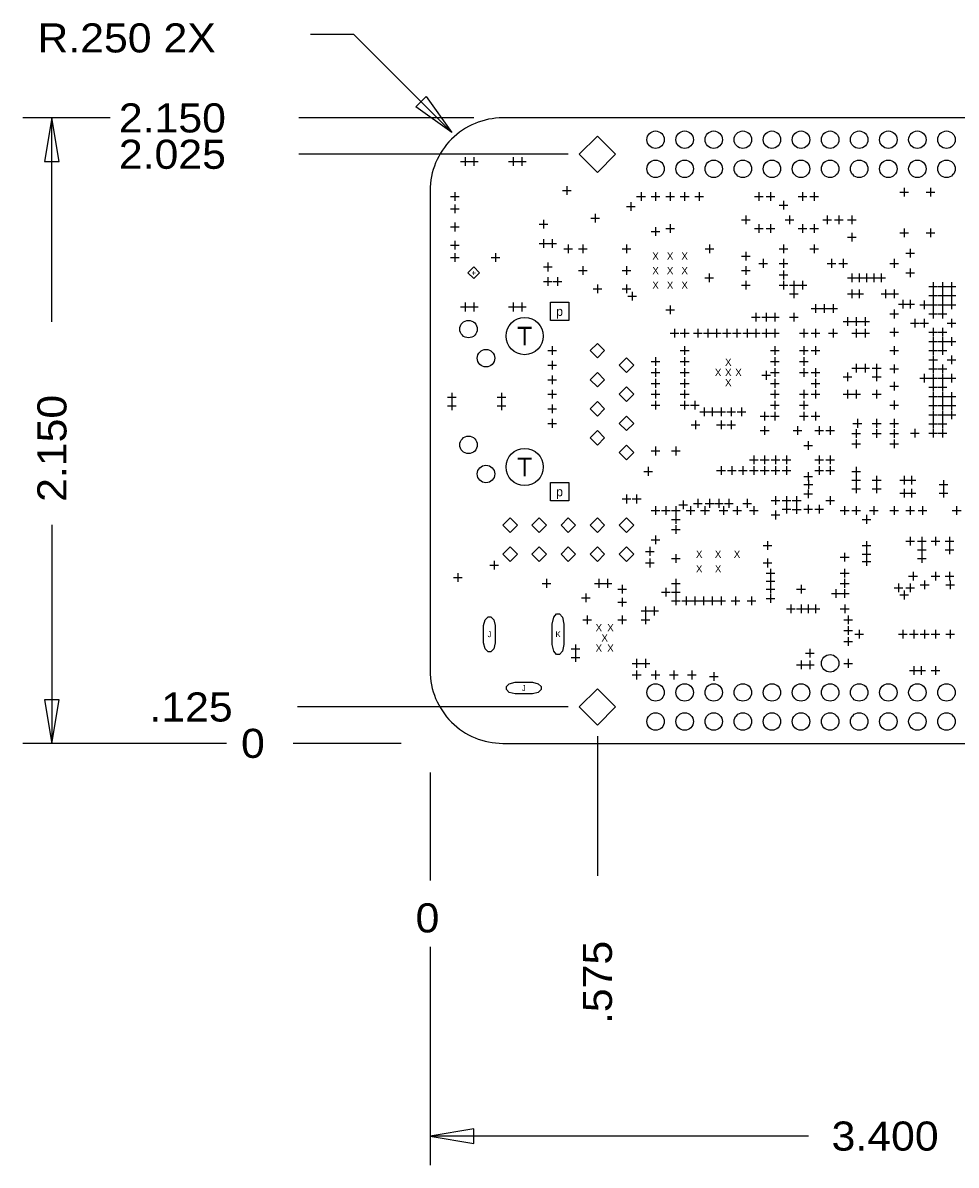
# Model space of a CAD drawing. Extents: x -14005 to 19505, y -9605 to 12407.
# Tile 3 of 7: x -1400 to 1808, y -1450 to 2477. Entities that reach past the tile are written whole.
import ezdxf
from ezdxf.enums import TextEntityAlignment as Align

# ---------------------------------------------------------------- set-up
doc = ezdxf.new("R2010")
doc.units = 0
doc.layers.add('1', color=7, linetype='CONTINUOUS')

# ---------------------------------------------------------------- blocks, each defined once
blk = doc.blocks.new('FIGURE_CROSS')
for points in [[(-0.5, 0), (0.5, 0)], [(0, 0.5), (0, -0.5)]]:
    blk.add_lwpolyline(points)
blk = doc.blocks.new('FIGURE_DIAMOND')
blk.add_lwpolyline([(-0.5, 0), (0, 0.5), (0.5, 0), (0, -0.5)], close=True)
blk = doc.blocks.new('FIGURE_CIRCLE')
blk.add_circle((0, 0), 0.5)
blk = doc.blocks.new('FIGURE_SQUARE')
blk.add_lwpolyline([(-0.5, -0.5), (-0.5, 0.5), (0.5, 0.5), (0.5, -0.5)], close=True)
blk = doc.blocks.new('FIGURE_OBLONG')
blk.add_lwpolyline([(-0.5, -0.125), (-0.5, 0.125), (-0.416, 0.375), (-0.25, 0.5), (0.25, 0.5), (0.416, 0.375), (0.5, 0.125), (0.5, -0.125), (0.416, -0.375), (0.25, -0.5), (-0.25, -0.5), (-0.416, -0.375)], close=True)

msp = doc.modelspace()

# ---------------------------------------------------------------- linework, layer by layer
at = {"layer": '1'}
for points in [[(75, 2100), (-261.72, 2436.5), (-411.72, 2436.5)], [(-1100, 2150), (-1400, 2150)], [(-1300, 1449), (-1300, 2150)], [(150, 2150), (-451, 2150)], [(475, 2025), (-451, 2025)], [(-1300, 751), (-1300, 0)], [(475, 125), (-456, 125)], [(-700, 0), (-1400, 0)], [(-100, 0), (-471, 0)], [(575, 25), (575, -456)], [(0, -100), (0, -471)], [(0, -700), (0, -1450)], [(1301, -1350), (0, -1350)]]:
    msp.add_lwpolyline(points, dxfattribs=at)
for points in [[(-13.43, 2223.71), (75, 2100), (-48.77, 2188.35)], [(-1275, 2000), (-1300, 2150), (-1325, 2000)], [(-1325, 150), (-1300, 0), (-1275, 150)], [(150, -1325), (0, -1350), (150, -1375)]]:
    msp.add_lwpolyline(points, close=True, dxfattribs=at)
msp.add_lwpolyline([(250, 0), (2900, 0, 0.414214), (3400, 500), (3400, 1650, 0.414214), (2900, 2150), (250, 2150, 0.414214), (0, 1900), (0, 250, 0.414214)], format="xyb", close=True, dxfattribs=at)

# ---------------------------------------------------------------- block references
for name, p, xscale, yscale in [('FIGURE_DIAMOND', (575, 2025), 125, 125), ('FIGURE_CIRCLE', (775, 2075), 60, 60), ('FIGURE_CIRCLE', (875, 2075), 60, 60), ('FIGURE_CIRCLE', (975, 2075), 60, 60), ('FIGURE_CIRCLE', (1075, 2075), 60, 60), ('FIGURE_CIRCLE', (1175, 2075), 60, 60), ('FIGURE_CIRCLE', (1275, 2075), 60, 60), ('FIGURE_CIRCLE', (1375, 2075), 60, 60), ('FIGURE_CIRCLE', (1475, 2075), 60, 60), ('FIGURE_CIRCLE', (1575, 2075), 60, 60), ('FIGURE_CIRCLE', (1675, 2075), 60, 60), ('FIGURE_CIRCLE', (1775, 2075), 60, 60), ('FIGURE_CROSS', (120, 2000), 30, 30), ('FIGURE_CROSS', (150, 2000), 30, 30), ('FIGURE_CROSS', (285, 2000), 30, 30), ('FIGURE_CROSS', (315, 2000), 30, 30), ('FIGURE_CIRCLE', (775, 1975), 60, 60), ('FIGURE_CIRCLE', (875, 1975), 60, 60), ('FIGURE_CIRCLE', (975, 1975), 60, 60), ('FIGURE_CIRCLE', (1075, 1975), 60, 60), ('FIGURE_CIRCLE', (1175, 1975), 60, 60), ('FIGURE_CIRCLE', (1275, 1975), 60, 60), ('FIGURE_CIRCLE', (1375, 1975), 60, 60), ('FIGURE_CIRCLE', (1475, 1975), 60, 60), ('FIGURE_CIRCLE', (1575, 1975), 60, 60), ('FIGURE_CIRCLE', (1675, 1975), 60, 60), ('FIGURE_CIRCLE', (1775, 1975), 60, 60), ('FIGURE_CROSS', (85, 1880), 30, 30), ('FIGURE_CROSS', (470, 1900), 30, 30), ('FIGURE_CROSS', (725, 1880), 30, 30), ('FIGURE_CROSS', (775, 1880), 30, 30), ('FIGURE_CROSS', (825, 1880), 30, 30), ('FIGURE_CROSS', (875, 1880), 30, 30), ('FIGURE_CROSS', (925, 1880), 30, 30), ('FIGURE_CROSS', (1130, 1880), 30, 30), ('FIGURE_CROSS', (1170, 1880), 30, 30), ('FIGURE_CROSS', (1280, 1880), 30, 30), ('FIGURE_CROSS', (1320, 1880), 30, 30), ('FIGURE_CROSS', (1630, 1895), 30, 30), ('FIGURE_CROSS', (1720, 1895), 30, 30), ('FIGURE_CROSS', (85, 1837.5), 30, 30), ('FIGURE_CROSS', (690, 1845), 30, 30), ('FIGURE_CROSS', (1215, 1850), 30, 30), ('FIGURE_CROSS', (567.6, 1805), 30, 30), ('FIGURE_CROSS', (1085, 1800), 30, 30), ('FIGURE_CROSS', (1235, 1800), 30, 30), ('FIGURE_CROSS', (1365, 1800), 30, 30), ('FIGURE_CROSS', (1405, 1800), 30, 30), ('FIGURE_CROSS', (1450, 1800), 30, 30), ('FIGURE_CROSS', (85, 1775), 30, 30), ('FIGURE_CROSS', (390, 1785), 30, 30), ('FIGURE_CROSS', (775, 1759.37), 30, 30), ('FIGURE_CROSS', (825, 1770), 30, 30), ('FIGURE_CROSS', (1130, 1770), 30, 30), ('FIGURE_CROSS', (1170, 1770), 30, 30), ('FIGURE_CROSS', (1280, 1770), 30, 30), ('FIGURE_CROSS', (1320, 1770), 30, 30), ('FIGURE_CROSS', (1630, 1755), 30, 30), ('FIGURE_CROSS', (1720, 1755), 30, 30), ('FIGURE_CROSS', (390, 1718.5), 30, 30), ('FIGURE_CROSS', (420, 1718.5), 30, 30), ('FIGURE_CROSS', (1450, 1740), 30, 30), ('FIGURE_CROSS', (85, 1712.5), 30, 30), ('FIGURE_CROSS', (475, 1700), 30, 30), ('FIGURE_CROSS', (525, 1700), 30, 30), ('FIGURE_CROSS', (675, 1700), 30, 30), ('FIGURE_CROSS', (960, 1700), 30, 30), ('FIGURE_CROSS', (1085, 1675), 30, 30), ('FIGURE_CROSS', (1215, 1700), 30, 30), ('FIGURE_CROSS', (1320, 1700), 30, 30), ('FIGURE_CROSS', (1650, 1685), 30, 30), ('FIGURE_CROSS', (85, 1670), 30, 30), ('FIGURE_CROSS', (225, 1670), 30, 30), ('FIGURE_CROSS', (405, 1637.5), 30, 30), ('FIGURE_CROSS', (1145, 1650), 30, 30), ('FIGURE_CROSS', (1215, 1650), 30, 30), ('FIGURE_CROSS', (1380, 1650), 30, 30), ('FIGURE_CROSS', (1420, 1650), 30, 30), ('FIGURE_CROSS', (1595, 1650), 30, 30), ('FIGURE_DIAMOND', (150, 1617.5), 40, 40), ('FIGURE_CROSS', (525, 1625), 30, 30), ('FIGURE_CROSS', (675, 1625), 30, 30), ('FIGURE_CROSS', (959.69, 1600), 30, 30), ('FIGURE_CROSS', (1085, 1625), 30, 30), ('FIGURE_CROSS', (1215, 1610), 30, 30), ('FIGURE_CROSS', (1450, 1600), 30, 30), ('FIGURE_CROSS', (1475, 1600), 30, 30), ('FIGURE_CROSS', (1500, 1600), 30, 30), ('FIGURE_CROSS', (1525, 1600), 30, 30), ('FIGURE_CROSS', (1550, 1600), 30, 30), ('FIGURE_CROSS', (1650, 1617.72), 30, 30), ('FIGURE_CROSS', (405, 1587.5), 30, 30), ('FIGURE_CROSS', (437.5, 1587.5), 30, 30), ('FIGURE_CROSS', (575, 1562.5), 30, 30), ('FIGURE_CROSS', (675, 1562.5), 30, 30), ('FIGURE_CROSS', (1085, 1575), 30, 30), ('FIGURE_CROSS', (1215, 1575), 30, 30), ('FIGURE_CROSS', (1250, 1575), 30, 30), ('FIGURE_CROSS', (1280, 1575), 30, 30), ('FIGURE_CROSS', (1729.5, 1570.5), 30, 30), ('FIGURE_CROSS', (1761, 1570.5), 30, 30), ('FIGURE_CROSS', (1792.5, 1570.5), 30, 30), ('FIGURE_CROSS', (695, 1537.5), 30, 30), ('FIGURE_CROSS', (1250, 1545), 30, 30), ('FIGURE_CROSS', (1450, 1545), 30, 30), ('FIGURE_CROSS', (1475, 1545), 30, 30), ('FIGURE_CROSS', (1565, 1545), 30, 30), ('FIGURE_CROSS', (1595.28, 1545.28), 30, 30), ('FIGURE_CROSS', (1729.5, 1539), 30, 30), ('FIGURE_CROSS', (1761, 1539), 30, 30), ('FIGURE_CROSS', (1792.5, 1539), 30, 30), ('FIGURE_CROSS', (120, 1500), 30, 30), ('FIGURE_CROSS', (150, 1500), 30, 30), ('FIGURE_CROSS', (285, 1500), 30, 30), ('FIGURE_CROSS', (315, 1500), 30, 30), ('FIGURE_SQUARE', (445, 1485), 63, 63), ('FIGURE_CROSS', (825, 1490), 30, 30), ('FIGURE_CROSS', (1325, 1495), 30, 30), ('FIGURE_CROSS', (1355, 1495), 30, 30), ('FIGURE_CROSS', (1385, 1495), 30, 30), ('FIGURE_CROSS', (1625, 1510), 30, 30), ('FIGURE_CROSS', (1650, 1510), 30, 30), ('FIGURE_CROSS', (1698, 1507.5), 30, 30), ('FIGURE_CROSS', (1729.5, 1507.5), 30, 30), ('FIGURE_CROSS', (1761, 1507.5), 30, 30), ('FIGURE_CROSS', (1792.5, 1507.5), 30, 30), ('FIGURE_CIRCLE', (132, 1424), 60, 60), ('FIGURE_CIRCLE', (325, 1400), 128, 128), ('FIGURE_CROSS', (1120, 1465), 30, 30), ('FIGURE_CROSS', (1155, 1465), 30, 30), ('FIGURE_CROSS', (1185, 1465), 30, 30), ('FIGURE_CROSS', (1250, 1465), 30, 30), ('FIGURE_CROSS', (1435, 1450), 30, 30), ('FIGURE_CROSS', (1465, 1450), 30, 30), ('FIGURE_CROSS', (1495, 1450), 30, 30), ('FIGURE_CROSS', (1595, 1476), 30, 30), ('FIGURE_CROSS', (1666.5, 1444.5), 30, 30), ('FIGURE_CROSS', (1698, 1444.5), 30, 30), ('FIGURE_CROSS', (1729.5, 1476), 30, 30), ('FIGURE_CROSS', (1761, 1476), 30, 30), ('FIGURE_CROSS', (1792.5, 1444.5), 30, 30), ('FIGURE_CROSS', (840, 1410), 30, 30), ('FIGURE_CROSS', (875, 1410), 30, 30), ('FIGURE_CROSS', (920, 1410), 30, 30), ('FIGURE_CROSS', (955, 1410), 30, 30), ('FIGURE_CROSS', (985, 1410), 30, 30), ('FIGURE_CROSS', (1020, 1410), 30, 30), ('FIGURE_CROSS', (1054.55, 1410), 30, 30), ('FIGURE_CROSS', (1090, 1410), 30, 30), ('FIGURE_CROSS', (1120, 1410), 30, 30), ('FIGURE_CROSS', (1155, 1410), 30, 30), ('FIGURE_CROSS', (1185, 1410), 30, 30), ('FIGURE_CROSS', (1285, 1410), 30, 30), ('FIGURE_CROSS', (1325, 1410), 30, 30), ('FIGURE_CROSS', (1385, 1410), 30, 30), ('FIGURE_CROSS', (1465, 1410), 30, 30), ('FIGURE_CROSS', (1495, 1410), 30, 30), ('FIGURE_CROSS', (1595, 1413), 30, 30), ('FIGURE_CROSS', (1729.5, 1413), 30, 30), ('FIGURE_CROSS', (1761, 1413), 30, 30), ('FIGURE_DIAMOND', (575, 1350), 50, 50), ('FIGURE_CROSS', (1729.5, 1381.5), 30, 30), ('FIGURE_CROSS', (1761, 1381.5), 30, 30), ('FIGURE_CROSS', (1792.5, 1381.51), 30, 30), ('FIGURE_CIRCLE', (192, 1324), 60, 60), ('FIGURE_CROSS', (420, 1350), 30, 30), ('FIGURE_CROSS', (875, 1350), 30, 30), ('FIGURE_CROSS', (1185, 1350), 30, 30), ('FIGURE_CROSS', (1285, 1350), 30, 30), ('FIGURE_CROSS', (1325, 1350), 30, 30), ('FIGURE_CROSS', (1595, 1350.01), 30, 30), ('FIGURE_CROSS', (1729.5, 1350.01), 30, 30), ('FIGURE_CROSS', (1761, 1350), 30, 30), ('FIGURE_CROSS', (420, 1300), 30, 30), ('FIGURE_DIAMOND', (675, 1300), 50, 50), ('FIGURE_CROSS', (775, 1312.5), 30, 30), ('FIGURE_CROSS', (875, 1312.5), 30, 30), ('FIGURE_CROSS', (1185, 1312.5), 30, 30), ('FIGURE_CROSS', (1285, 1312.5), 30, 30), ('FIGURE_CROSS', (1465, 1290), 30, 30), ('FIGURE_CROSS', (1495, 1290), 30, 30), ('FIGURE_CROSS', (1535, 1290), 30, 30), ('FIGURE_CROSS', (1595, 1287), 30, 30), ('FIGURE_CROSS', (1729.5, 1318.5), 30, 30), ('FIGURE_CROSS', (1729.5, 1287.01), 30, 30), ('FIGURE_CROSS', (1761, 1287), 30, 30), ('FIGURE_CROSS', (1792.5, 1318.5), 30, 30), ('FIGURE_CROSS', (420, 1250), 30, 30), ('FIGURE_DIAMOND', (575, 1250), 50, 50), ('FIGURE_CROSS', (775, 1275), 30, 30), ('FIGURE_CROSS', (875, 1275), 30, 30), ('FIGURE_CROSS', (1155, 1265.16), 30, 30), ('FIGURE_CROSS', (1185, 1275), 30, 30), ('FIGURE_CROSS', (1285, 1275), 30, 30), ('FIGURE_CROSS', (1325, 1275), 30, 30), ('FIGURE_CROSS', (1435, 1260), 30, 30), ('FIGURE_CROSS', (1535, 1260), 30, 30), ('FIGURE_CROSS', (1698, 1255.5), 30, 30), ('FIGURE_CROSS', (1729.5, 1255.5), 30, 30), ('FIGURE_CROSS', (1761, 1255.5), 30, 30), ('FIGURE_CROSS', (1792.5, 1255.5), 30, 30), ('FIGURE_DIAMOND', (675, 1200), 50, 50), ('FIGURE_CROSS', (775, 1237.5), 30, 30), ('FIGURE_CROSS', (875, 1237.5), 30, 30), ('FIGURE_CROSS', (1185, 1237.5), 30, 30), ('FIGURE_CROSS', (1325, 1237.5), 30, 30), ('FIGURE_CROSS', (1595, 1227.76), 30, 30), ('FIGURE_CROSS', (1729.5, 1224), 30, 30), ('FIGURE_CROSS', (1761, 1224), 30, 30), ('FIGURE_CROSS', (75, 1190), 30, 30), ('FIGURE_CROSS', (245, 1190), 30, 30), ('FIGURE_CROSS', (420, 1200), 30, 30), ('FIGURE_CROSS', (775, 1200), 30, 30), ('FIGURE_CROSS', (875, 1200), 30, 30), ('FIGURE_CROSS', (1185, 1200), 30, 30), ('FIGURE_CROSS', (1285, 1200), 30, 30), ('FIGURE_CROSS', (1325, 1200), 30, 30), ('FIGURE_CROSS', (1435, 1200), 30, 30), ('FIGURE_CROSS', (1465, 1200), 30, 30), ('FIGURE_CROSS', (1535, 1200), 30, 30), ('FIGURE_CROSS', (1729.5, 1192.5), 30, 30), ('FIGURE_CROSS', (1761, 1192.5), 30, 30), ('FIGURE_CROSS', (1792.5, 1192.5), 30, 30), ('FIGURE_CROSS', (75, 1160), 30, 30), ('FIGURE_CROSS', (245, 1160), 30, 30), ('FIGURE_CROSS', (420, 1150), 30, 30), ('FIGURE_DIAMOND', (575, 1150), 50, 50), ('FIGURE_CROSS', (775, 1162.5), 30, 30), ('FIGURE_CROSS', (875, 1162.5), 30, 30), ('FIGURE_CROSS', (910, 1162.5), 30, 30), ('FIGURE_CROSS', (942.5, 1140), 30, 30), ('FIGURE_CROSS', (970, 1140), 30, 30), ('FIGURE_CROSS', (1000, 1140), 30, 30), ('FIGURE_CROSS', (1035, 1140), 30, 30), ('FIGURE_CROSS', (1070, 1140), 30, 30), ('FIGURE_CROSS', (1150, 1125), 30, 30), ('FIGURE_CROSS', (1185, 1162.5), 30, 30), ('FIGURE_CROSS', (1185, 1125), 30, 30), ('FIGURE_CROSS', (1285, 1162.5), 30, 30), ('FIGURE_CROSS', (1285, 1125), 30, 30), ('FIGURE_CROSS', (1325, 1125), 30, 30), ('FIGURE_CROSS', (1595, 1163), 30, 30), ('FIGURE_CROSS', (1729.5, 1161), 30, 30), ('FIGURE_CROSS', (1729.5, 1129.5), 30, 30), ('FIGURE_CROSS', (1761, 1161), 30, 30), ('FIGURE_CROSS', (1761, 1129.5), 30, 30), ('FIGURE_CROSS', (1792.5, 1161), 30, 30), ('FIGURE_CROSS', (1792.5, 1129.5), 30, 30), ('FIGURE_CROSS', (420, 1100), 30, 30), ('FIGURE_DIAMOND', (675, 1100), 50, 50), ('FIGURE_CROSS', (912.5, 1095), 30, 30), ('FIGURE_CROSS', (1000, 1095), 30, 30), ('FIGURE_CROSS', (1035, 1095), 30, 30), ('FIGURE_CROSS', (1468.62, 1100), 30, 30), ('FIGURE_CROSS', (1535, 1100), 30, 30), ('FIGURE_CROSS', (1595, 1100), 30, 30), ('FIGURE_CROSS', (1729.5, 1098), 30, 30), ('FIGURE_CROSS', (1761, 1098), 30, 30), ('FIGURE_DIAMOND', (575, 1050), 50, 50), ('FIGURE_CROSS', (1150, 1075), 30, 30), ('FIGURE_CROSS', (1262.5, 1075), 30, 30), ('FIGURE_CROSS', (1337.5, 1075), 30, 30), ('FIGURE_CROSS', (1375, 1075), 30, 30), ('FIGURE_CROSS', (1465, 1065), 30, 30), ('FIGURE_CROSS', (1535, 1065), 30, 30), ('FIGURE_CROSS', (1595, 1065), 30, 30), ('FIGURE_CROSS', (1666.5, 1066.5), 30, 30), ('FIGURE_CROSS', (1729.5, 1066.5), 30, 30), ('FIGURE_CROSS', (1761, 1066.5), 30, 30), ('FIGURE_CIRCLE', (132, 1026), 60, 60), ('FIGURE_DIAMOND', (675, 1000), 50, 50), ('FIGURE_CROSS', (1300, 1024.01), 30, 30), ('FIGURE_CROSS', (1465, 1030), 30, 30), ('FIGURE_CROSS', (1595, 1030), 30, 30), ('FIGURE_CIRCLE', (325, 950), 128, 128), ('FIGURE_CROSS', (775, 1005), 30, 30), ('FIGURE_CROSS', (845, 1005), 30, 30), ('FIGURE_CROSS', (1112.5, 975), 30, 30), ('FIGURE_CROSS', (1150, 975), 30, 30), ('FIGURE_CROSS', (1187.5, 975), 30, 30), ('FIGURE_CROSS', (1225, 975), 30, 30), ('FIGURE_CROSS', (1337.5, 975), 30, 30), ('FIGURE_CROSS', (1375, 975), 30, 30), ('FIGURE_CIRCLE', (192, 926), 60, 60), ('FIGURE_CROSS', (750, 935), 30, 30), ('FIGURE_CROSS', (1000, 937.5), 30, 30), ('FIGURE_CROSS', (1037.5, 937.5), 30, 30), ('FIGURE_CROSS', (1075, 937.5), 30, 30), ('FIGURE_CROSS', (1112.5, 937.5), 30, 30), ('FIGURE_CROSS', (1150, 937.5), 30, 30), ('FIGURE_CROSS', (1187.5, 937.5), 30, 30), ('FIGURE_CROSS', (1225, 937.5), 30, 30), ('FIGURE_CROSS', (1337.5, 937.5), 30, 30), ('FIGURE_CROSS', (1375, 937.5), 30, 30), ('FIGURE_CROSS', (1465, 935), 30, 30), ('FIGURE_CROSS', (1300, 917), 30, 30), ('FIGURE_CROSS', (1300.2, 890), 30, 30), ('FIGURE_CROSS', (1465, 905), 30, 30), ('FIGURE_CROSS', (1535, 905), 30, 30), ('FIGURE_CROSS', (1630, 905), 30, 30), ('FIGURE_CROSS', (1655, 905), 30, 30), ('FIGURE_CROSS', (1765, 890), 30, 30), ('FIGURE_SQUARE', (445, 865), 63, 63), ('FIGURE_CROSS', (1300, 858), 30, 30), ('FIGURE_CROSS', (1465, 875), 30, 30), ('FIGURE_CROSS', (1535, 875), 30, 30), ('FIGURE_CROSS', (1630, 860), 30, 30), ('FIGURE_CROSS', (1655, 860), 30, 30), ('FIGURE_CROSS', (1765, 860), 30, 30), ('FIGURE_CROSS', (675, 840), 30, 30), ('FIGURE_CROSS', (710, 840), 30, 30), ('FIGURE_CROSS', (870, 820), 30, 30), ('FIGURE_CROSS', (920, 825), 30, 30), ('FIGURE_CROSS', (960, 825), 30, 30), ('FIGURE_CROSS', (992.13, 825), 30, 30), ('FIGURE_CROSS', (1026.64, 825), 30, 30), ('FIGURE_CROSS', (1090, 825), 30, 30), ('FIGURE_CROSS', (1187.5, 835), 30, 30), ('FIGURE_CROSS', (1225, 835), 30, 30), ('FIGURE_CROSS', (1260, 835), 30, 30), ('FIGURE_CROSS', (1375, 835), 30, 30), ('FIGURE_CROSS', (775, 800), 30, 30), ('FIGURE_CROSS', (810, 800), 30, 30), ('FIGURE_CROSS', (845, 800), 30, 30), ('FIGURE_CROSS', (895, 800), 30, 30), ('FIGURE_CROSS', (944.88, 800.12), 30, 30), ('FIGURE_CROSS', (1008.51, 800), 30, 30), ('FIGURE_CROSS', (1055.12, 800), 30, 30), ('FIGURE_CROSS', (1112.5, 800), 30, 30), ('FIGURE_CROSS', (1187.5, 785), 30, 30), ('FIGURE_CROSS', (1225, 805), 30, 30), ('FIGURE_CROSS', (1260, 804.01), 30, 30), ('FIGURE_CROSS', (1300, 805), 30, 30), ('FIGURE_CROSS', (1337.5, 805), 30, 30), ('FIGURE_CROSS', (1425, 800), 30, 30), ('FIGURE_CROSS', (1465, 800), 30, 30), ('FIGURE_CROSS', (1525, 800), 30, 30), ('FIGURE_CROSS', (1595, 800), 30, 30), ('FIGURE_CROSS', (1650, 800), 30, 30), ('FIGURE_CROSS', (1692.5, 800), 30, 30), ('FIGURE_CROSS', (1810, 800), 30, 30), ('FIGURE_DIAMOND', (275, 750), 50, 50), ('FIGURE_DIAMOND', (375, 750), 50, 50), ('FIGURE_DIAMOND', (475, 750), 50, 50), ('FIGURE_DIAMOND', (575, 750), 50, 50), ('FIGURE_DIAMOND', (675, 750), 50, 50), ('FIGURE_CROSS', (845, 770), 30, 30), ('FIGURE_CROSS', (845, 735), 30, 30), ('FIGURE_CROSS', (1500, 770), 30, 30), ('FIGURE_CROSS', (775, 700), 30, 30), ('FIGURE_CROSS', (1650, 695), 30, 30), ('FIGURE_CROSS', (1690, 695), 30, 30), ('FIGURE_CROSS', (1737.5, 695), 30, 30), ('FIGURE_CROSS', (1785, 695), 30, 30), ('FIGURE_DIAMOND', (275, 650), 50, 50), ('FIGURE_DIAMOND', (375, 650), 50, 50), ('FIGURE_DIAMOND', (475, 650), 50, 50), ('FIGURE_DIAMOND', (575, 650), 50, 50), ('FIGURE_DIAMOND', (675, 650), 50, 50), ('FIGURE_CROSS', (755, 660), 30, 30), ('FIGURE_CROSS', (1160, 680), 30, 30), ('FIGURE_CROSS', (1500, 680), 30, 30), ('FIGURE_CROSS', (1690, 665), 30, 30), ('FIGURE_CROSS', (1785, 665), 30, 30), ('FIGURE_CROSS', (755, 620), 30, 30), ('FIGURE_CROSS', (845, 635), 30, 30), ('FIGURE_CROSS', (1160, 620), 30, 30), ('FIGURE_CROSS', (1425, 640), 30, 30), ('FIGURE_CROSS', (1500, 650), 30, 30), ('FIGURE_CROSS', (1500, 625), 30, 30), ('FIGURE_CROSS', (1690, 635), 30, 30), ('FIGURE_CROSS', (220, 612.5), 30, 30), ('FIGURE_CROSS', (1170, 585), 30, 30), ('FIGURE_CROSS', (1425, 585), 30, 30), ('FIGURE_CROSS', (1660, 575), 30, 30), ('FIGURE_CROSS', (1737.5, 575), 30, 30), ('FIGURE_CROSS', (1785, 575), 30, 30), ('FIGURE_CROSS', (95, 570), 30, 30), ('FIGURE_CROSS', (400, 550), 30, 30), ('FIGURE_CROSS', (580, 550), 30, 30), ('FIGURE_CROSS', (610, 550), 30, 30), ('FIGURE_CROSS', (845, 550), 30, 30), ('FIGURE_CROSS', (1170, 557.5), 30, 30), ('FIGURE_CROSS', (1425, 550), 30, 30), ('FIGURE_CROSS', (1610, 534.84), 30, 30), ('FIGURE_CROSS', (1650, 535), 30, 30), ('FIGURE_CROSS', (1700, 545), 30, 30), ('FIGURE_CROSS', (1787.5, 545), 30, 30), ('FIGURE_CROSS', (535, 500), 30, 30), ('FIGURE_CROSS', (660, 530), 30, 30), ('FIGURE_CROSS', (810, 520), 30, 30), ('FIGURE_CROSS', (845, 520), 30, 30), ('FIGURE_CROSS', (1170, 530), 30, 30), ('FIGURE_CROSS', (1170, 497.5), 30, 30), ('FIGURE_CROSS', (1275, 530), 30, 30), ('FIGURE_CROSS', (1395, 515), 30, 30), ('FIGURE_CROSS', (1425, 515), 30, 30), ('FIGURE_CROSS', (1630, 510), 30, 30), ('FIGURE_CROSS', (660, 485), 30, 30), ('FIGURE_CROSS', (845, 490), 30, 30), ('FIGURE_CROSS', (880, 490), 30, 30), ('FIGURE_CROSS', (910, 490), 30, 30), ('FIGURE_CROSS', (940, 490), 30, 30), ('FIGURE_CROSS', (970, 490), 30, 30), ('FIGURE_CROSS', (1000, 490), 30, 30), ('FIGURE_CROSS', (1050, 490), 30, 30), ('FIGURE_CROSS', (1105, 490), 30, 30), ('FIGURE_CROSS', (1240, 462.5), 30, 30), ('FIGURE_CROSS', (1275, 462.5), 30, 30), ('FIGURE_CROSS', (1300, 462.5), 30, 30), ('FIGURE_CROSS', (1325, 462.5), 30, 30), ('FIGURE_CROSS', (1425.06, 462.2), 30, 30), ('FIGURE_CROSS', (540, 425), 30, 30), ('FIGURE_CROSS', (660, 425), 30, 30), ('FIGURE_CROSS', (740, 455), 30, 30), ('FIGURE_CROSS', (740, 425), 30, 30), ('FIGURE_CROSS', (770, 455), 30, 30), ('FIGURE_CROSS', (1437.5, 425), 30, 30), ('FIGURE_CROSS', (1437.5, 387.5), 30, 30), ('FIGURE_CROSS', (1437.5, 350), 30, 30), ('FIGURE_CROSS', (1475, 375), 30, 30), ('FIGURE_CROSS', (1625, 375), 30, 30), ('FIGURE_CROSS', (1662.5, 375), 30, 30), ('FIGURE_CROSS', (1700, 375), 30, 30), ('FIGURE_CROSS', (1737.5, 375), 30, 30), ('FIGURE_CROSS', (1787.5, 375), 30, 30), ('FIGURE_CROSS', (500, 325), 30, 30), ('FIGURE_CROSS', (1305, 310), 30, 30), ('FIGURE_CROSS', (500, 295), 30, 30), ('FIGURE_CROSS', (710, 275), 30, 30), ('FIGURE_CROSS', (740, 275), 30, 30), ('FIGURE_CROSS', (1275, 270), 30, 30), ('FIGURE_CROSS', (1305, 270), 30, 30), ('FIGURE_CIRCLE', (1375, 275), 60, 60), ('FIGURE_CROSS', (1437.5, 275), 30, 30), ('FIGURE_CROSS', (710, 235), 30, 30), ('FIGURE_CROSS', (775, 235), 30, 30), ('FIGURE_CROSS', (837.5, 235), 30, 30), ('FIGURE_CROSS', (900, 235), 30, 30), ('FIGURE_CROSS', (975, 230), 30, 30), ('FIGURE_CROSS', (1662.5, 250), 30, 30), ('FIGURE_CROSS', (1687.5, 250), 30, 30), ('FIGURE_CROSS', (1737.5, 250), 30, 30), ('FIGURE_CIRCLE', (775, 175), 60, 60), ('FIGURE_CIRCLE', (875, 175), 60, 60), ('FIGURE_CIRCLE', (975, 175), 60, 60), ('FIGURE_CIRCLE', (1075, 175), 60, 60), ('FIGURE_CIRCLE', (1175, 175), 60, 60), ('FIGURE_CIRCLE', (1275, 175), 60, 60), ('FIGURE_CIRCLE', (1375, 175), 60, 60), ('FIGURE_CIRCLE', (1475, 175), 60, 60), ('FIGURE_CIRCLE', (1575, 175), 60, 60), ('FIGURE_CIRCLE', (1675, 175), 60, 60), ('FIGURE_CIRCLE', (1775, 175), 60, 60), ('FIGURE_DIAMOND', (575, 125), 125, 125), ('FIGURE_CIRCLE', (775, 75), 60, 60), ('FIGURE_CIRCLE', (875, 75), 60, 60), ('FIGURE_CIRCLE', (975, 75), 60, 60), ('FIGURE_CIRCLE', (1075, 75), 60, 60), ('FIGURE_CIRCLE', (1175, 75), 60, 60), ('FIGURE_CIRCLE', (1275, 75), 60, 60), ('FIGURE_CIRCLE', (1375, 75), 60, 60), ('FIGURE_CIRCLE', (1475, 75), 60, 60), ('FIGURE_CIRCLE', (1575, 75), 60, 60), ('FIGURE_CIRCLE', (1675, 75), 60, 60), ('FIGURE_CIRCLE', (1775, 75), 60, 60)]:
    msp.add_blockref(name, p, dxfattribs=dict(at, xscale=xscale, yscale=yscale))
at = {"layer": '1', "yscale": 40}
for p, xscale, rotation in [((204, 375), 120, 270), ((440, 375), 140, 270), ((322, 190), 120, 180)]:
    msp.add_blockref('FIGURE_OBLONG', p, dxfattribs=dict(at, xscale=xscale, rotation=rotation))

# ---------------------------------------------------------------- texts
at = {"layer": '1', "width": 1.1}
for s, p in [('R.250 2X', (-1350, 2375)), ('2.150', (-1070, 2100)), ('2.025', (-1070, 1975)), ('.125', (-965, 75)), ('0', (-650, -50)), ('0', (-50, -650)), ('3.400', (1380, -1400))]:
    msp.add_text(s, height=100, dxfattribs=at).set_placement(p)
at = {"layer": '1'}
for s, height, p in [('X', 25, (775, 1675)), ('X', 25, (825, 1675)), ('X', 25, (875, 1675)), ('+', 20, (150, 1617.5)), ('X', 25, (775, 1625)), ('X', 25, (825, 1625)), ('X', 25, (875, 1625)), ('X', 25, (775, 1575)), ('X', 25, (825, 1575)), ('X', 25, (875, 1575)), ('p', 31.5, (445, 1485)), ('T', 64, (325, 1400)), ('X', 25, (1025, 1310)), ('X', 25, (990, 1275)), ('X', 25, (1025, 1275)), ('X', 25, (1060, 1275)), ('X', 25, (1025, 1240)), ('T', 64, (325, 950)), ('p', 31.5, (445, 865)), ('X', 25, (925, 650)), ('X', 25, (990, 650)), ('X', 25, (1055, 650)), ('X', 25, (925, 600)), ('X', 25, (990, 600)), ('X', 25, (580, 397.5)), ('X', 25, (620, 397.5)), ('J', 20, (204, 375)), ('K', 20, (440, 375)), ('X', 25, (600, 362.5)), ('X', 25, (580, 327.5)), ('X', 25, (620, 327.5)), ('J', 20, (322, 190))]:
    msp.add_text(s, height=height, dxfattribs=at).set_placement(p, align=Align.MIDDLE_CENTER)
at = {"layer": '1', "width": 1.1}
for s, p in [('2.150', (-1250, 830)), ('.575', (625, -965))]:
    msp.add_text(s, height=100, rotation=90, dxfattribs=at).set_placement(p)

doc.saveas('drawing.dxf')
